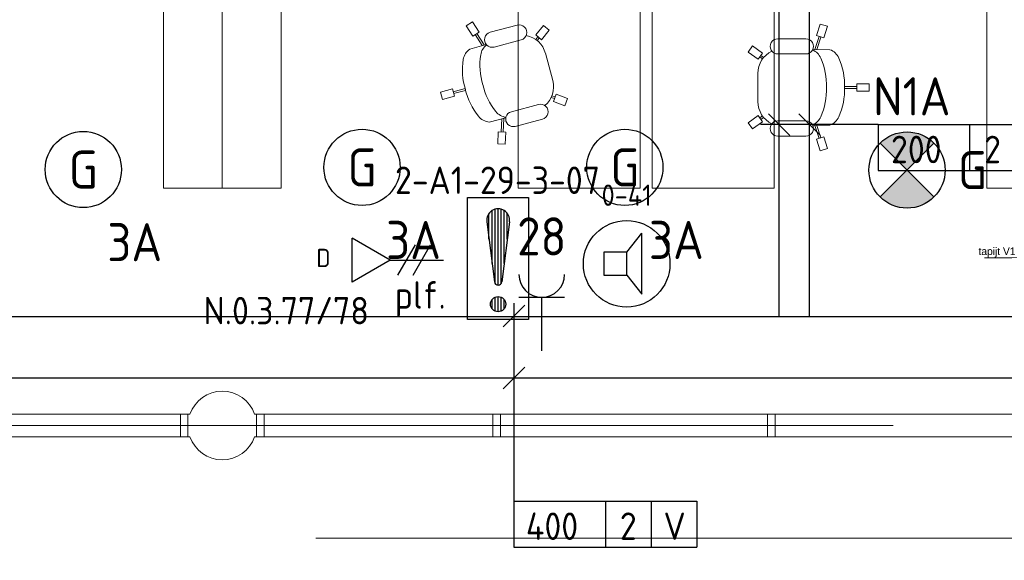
# Model space of a CAD drawing. Header units: millimetres. Extents: x -39149 to 267781, y -2340 to 58540.
# Tile 99 of 244: x 27483 to 33940, y 35416 to 38962. Entities that reach past the tile are written whole.
import ezdxf
from ezdxf.enums import TextEntityAlignment as Align

# ---------------------------------------------------------------- set-up
doc = ezdxf.new("R2010")
doc.units = ezdxf.units.MM
doc.header["$LTSCALE"] = 100
doc.header["$MEASUREMENT"] = 0
doc.linetypes.add('B0605', pattern=[141, 70, -35, 1, -35])
doc.linetypes.add('B0703', pattern=[93.740001, 62.5, -31.240001])
for name, color, linetype in [('00  Bestaand', 7, 'Continuous'), ('00  Bestaande kolommen', 7, 'Continuous'), ('82 Interieur', 7, 'Continuous'), ('A Stramien', 7, 'Continuous'), ('AL$1A---_ALGEMEEN--bestaand', 9, 'Continuous'), ('EL6131--_KG', 3, 'Continuous'), ('EL6221--_KRACHT_400', 3, 'Continuous'), ('EL6222--_KRACHT_230', 3, 'Continuous'), ('EL6311--_LICHT_BINNEN', 3, 'Continuous'), ('EL6421--_GELUID', 3, 'Continuous'), ('EL6441--_DATACOM', 3, 'Continuous'), ('EL6511--_BRANDMELD', 3, 'Continuous'), ('EM6131--bestaand', 7, 'Continuous'), ('handhaven - AL$1A---_ALGEMEEN', 8, 'Continuous')]:
    doc.layers.add(name, color=color, linetype=linetype)
doc.styles.add('buro-012', font='isocp.shx', dxfattribs={"height": 120})
doc.styles.add('BURO-018', font='isocp.shx', dxfattribs={"height": 180})
doc.styles.add('BURO-025', font='isocp.shx', dxfattribs={"height": 250})
doc.styles.add('GENERATED_STYLE_3', font='swiss.ttf', dxfattribs={"width": 0.96})
doc.styles.add('STABICAD-012', font='ISOCP.SHX', dxfattribs={"height": 1.2})
doc.styles.add('STABICAD-018', font='ISOCP.SHX', dxfattribs={"height": 1.8})

# ---------------------------------------------------------------- blocks, each defined once
blk = doc.blocks.new('Slab_126_7', base_point=(30751.5, 39456.9))
at = {"layer": '82 Interieur', "color": 8, "linetype": 'Continuous', "lineweight": 0}
blk.add_lwpolyline([(30751.5, 39456.9), (30751.5, 37856.9), (31551.9, 37856.9), (31551.9, 39456.9)], close=True, dxfattribs=at)
blk = doc.blocks.new('Slab_127_7', base_point=(31631.5, 39456.9))
at = {"layer": '82 Interieur', "color": 8, "linetype": 'Continuous', "lineweight": 0}
blk.add_lwpolyline([(31631.5, 39456.9), (31631.5, 37856.9), (32431.9, 37856.9), (32431.9, 39456.9)], close=True, dxfattribs=at)
blk = doc.blocks.new('Slab_155_7', base_point=(33826.5, 37856.9))
at = {"layer": '82 Interieur', "color": 8, "linetype": 'Continuous', "lineweight": 0}
blk.add_lwpolyline([(33826.5, 37856.9), (33826.5, 39456.9), (34211.5, 39456.9), (34211.5, 37856.9)], close=True, dxfattribs=at)
blk = doc.blocks.new('Slab_156_7', base_point=(29196.5, 37856.9))
at = {"layer": '82 Interieur', "color": 8, "linetype": 'Continuous', "lineweight": 0}
blk.add_lwpolyline([(29196.5, 37856.9), (29196.5, 39456.9), (28811.5, 39456.9), (28811.5, 37856.9)], close=True, dxfattribs=at)
blk = doc.blocks.new('Slab_159_7', base_point=(28426.5, 37856.9))
at = {"layer": '82 Interieur', "color": 8, "linetype": 'Continuous', "lineweight": 0}
blk.add_lwpolyline([(28426.5, 37856.9), (28426.5, 39456.9), (28811.5, 39456.9), (28811.5, 37856.9)], close=True, dxfattribs=at)
blk = doc.blocks.new('Wall_60_7', base_point=(36099.9, 36300))
at = {"layer": '00  Bestaand', "color": 8, "linetype": 'Continuous', "lineweight": 0}
for p, q in [((28599.3, 36375), (21823.6, 36375)), ((35849.9, 36375), (29023.6, 36375)), ((21823.6, 36225), (28599.3, 36225)), ((29023.6, 36225), (35674.9, 36225))]:
    blk.add_line(p, q, dxfattribs=at)
blk = doc.blocks.new('Wall_287_7', base_point=(28536.5, 36375))
at = {"layer": '00  Bestaand', "color": 8, "linetype": 'Continuous', "lineweight": 0}
for p, q in [((28586.5, 36375), (28536.5, 36375)), ((28536.5, 36375), (28536.5, 36225)), ((28586.5, 36225), (28586.5, 36375)), ((28536.5, 36225), (28586.5, 36225))]:
    blk.add_line(p, q, dxfattribs=at)
blk = doc.blocks.new('Wall_291_7', base_point=(32386.5, 36375))
at = {"layer": '00  Bestaand', "color": 8, "linetype": 'Continuous', "lineweight": 0}
for p, q in [((32436.5, 36375), (32386.5, 36375)), ((32386.5, 36375), (32386.5, 36225)), ((32436.5, 36225), (32436.5, 36375)), ((32386.5, 36225), (32436.5, 36225))]:
    blk.add_line(p, q, dxfattribs=at)
blk = doc.blocks.new('Wall_292_7', base_point=(29086.5, 36375))
at = {"layer": '00  Bestaand', "color": 8, "linetype": 'Continuous', "lineweight": 0}
for p, q in [((29086.5, 36375), (29036.5, 36375)), ((29036.5, 36375), (29036.5, 36225)), ((29086.5, 36225), (29086.5, 36375)), ((29036.5, 36225), (29086.5, 36225))]:
    blk.add_line(p, q, dxfattribs=at)
blk = doc.blocks.new('Wall_293_7', base_point=(30636.5, 36375))
at = {"layer": '00  Bestaand', "color": 8, "linetype": 'Continuous', "lineweight": 0}
for p, q in [((30636.5, 36375), (30586.5, 36375)), ((30586.5, 36375), (30586.5, 36225)), ((30636.5, 36225), (30636.5, 36375)), ((30586.5, 36225), (30636.5, 36225))]:
    blk.add_line(p, q, dxfattribs=at)
blk = doc.blocks.new('Kantoorstoel 01 14')
at = {"layer": '82 Interieur', "color": 8, "linetype": 'Continuous', "lineweight": 0}
for p, q in [((390, 790.1), (440, 790.1)), ((390, 710.1), (390, 790.1)), ((440, 710.1), (440, 790.1)), ((390, 710.1), (440, 710.1)), ((408, 629.3), (409, 710.1)), ((422, 629.3), (421, 710.1)), ((167.7, 533), (165.7, 421.1)), ((663.2, 533), (665.2, 421.1)), ((14.5, 516.6), (-0.7, 468.9)), ((75.5, 444.7), (-0.7, 468.9)), ((90.7, 492.3), (14.5, 516.6)), ((90.7, 492.3), (75.5, 444.7)), ((166, 433.5), (81.2, 462.3)), ((166.2, 448.5), (84.8, 473.8)), ((664.7, 448.5), (746.1, 473.8)), ((664.9, 433.5), (749.7, 462.3)), ((740.2, 492.3), (816.4, 516.6)), ((740.2, 492.3), (755.3, 444.7)), ((755.3, 444.7), (831.5, 468.9)), ((816.4, 516.6), (831.5, 468.9)), ((96, 191.4), (96, 375.2)), ((196, 191.4), (196, 375.2)), ((634.9, 191.4), (634.9, 375.2)), ((734.9, 191.4), (734.9, 375.2)), ((190, 91.2), (143, 26.5)), ((190, 91.2), (230.4, 61.8)), ((218.6, 98.7), (205.4, 80)), ((228.5, 91), (215.1, 73)), ((640.9, 91.2), (600.4, 61.8)), ((602.4, 91), (615.8, 73)), ((612.3, 98.7), (625.5, 80)), ((640.9, 91.2), (687.9, 26.5)), ((143, 26.5), (183.4, -2.9)), ((230.4, 61.8), (183.4, -2.9)), ((415.4, 60.4), (323, 60.4)), ((415.4, 60.4), (507.9, 60.4)), ((600.4, 61.8), (647.4, -2.9)), ((687.9, 26.5), (647.4, -2.9))]:
    blk.add_line(p, q, dxfattribs=at)
for centre, major_axis, start_param, end_param in [((264.1, 497.4), (0, -102.9), 3.554672, 4.359188), ((401, 189.5), (0, -439.9), 3.107651, 3.558821), ((429.9, 189.5), (0, -439.9), 2.724365, 3.175535), ((566.8, 497.4), (0, -102.9), 1.923998, 2.728514), ((264.1, 379), (0, -102.9), 3.554672, 4.309737), ((401, 71.1), (0, -439.9), 3.107651, 3.558821), ((429.9, 71.1), (0, -439.9), 2.724365, 3.175535), ((566.8, 379), (0, -102.9), 1.973448, 2.728514), ((146, 375.2), (0, -50), 1.570796, 4.712389), ((684.9, 375.2), (0, -50), 1.570796, 4.712389), ((146, 191.4), (0, -50), 4.712389, 7.853982), ((323, 222.1), (0, -161.6), 5.158147, 6.283185), ((507.9, 222.1), (0, -161.6), 0, 1.125039), ((684.9, 191.4), (0, -50), 4.712389, 7.853982)]:
    blk.add_ellipse(centre, major_axis=major_axis, ratio=0.999212, start_param=start_param, end_param=end_param, dxfattribs=at)
blk = doc.blocks.new('Kantoorstoel 01 14_2')
at = {"layer": '82 Interieur', "color": 8, "linetype": 'Continuous', "lineweight": 0}
for p, q in [((390, 790.1), (440, 790.1)), ((390, 710.1), (390, 790.1)), ((440, 710.1), (440, 790.1)), ((390, 710.1), (440, 710.1)), ((408, 629.3), (409, 710.1)), ((422, 629.3), (421, 710.1)), ((167.7, 533), (165.7, 421.1)), ((663.2, 533), (665.2, 421.1)), ((14.5, 516.6), (-0.7, 468.9)), ((75.5, 444.7), (-0.7, 468.9)), ((90.7, 492.3), (14.5, 516.6)), ((90.7, 492.3), (75.5, 444.7)), ((166, 433.5), (81.2, 462.3)), ((166.2, 448.5), (84.8, 473.8)), ((664.7, 448.5), (746.1, 473.8)), ((664.9, 433.5), (749.7, 462.3)), ((740.2, 492.3), (816.4, 516.6)), ((740.2, 492.3), (755.3, 444.7)), ((755.3, 444.7), (831.5, 468.9)), ((816.4, 516.6), (831.5, 468.9)), ((96, 191.4), (96, 375.2)), ((196, 191.4), (196, 375.2)), ((634.9, 191.4), (634.9, 375.2)), ((734.9, 191.4), (734.9, 375.2)), ((190, 91.2), (143, 26.5)), ((190, 91.2), (230.4, 61.8)), ((218.6, 98.7), (205.4, 80)), ((228.5, 91), (215.1, 73)), ((640.9, 91.2), (600.4, 61.8)), ((602.4, 91), (615.8, 73)), ((612.3, 98.7), (625.5, 80)), ((640.9, 91.2), (687.9, 26.5)), ((143, 26.5), (183.4, -2.9)), ((230.4, 61.8), (183.4, -2.9)), ((415.4, 60.4), (323, 60.4)), ((415.4, 60.4), (507.9, 60.4)), ((600.4, 61.8), (647.4, -2.9)), ((687.9, 26.5), (647.4, -2.9))]:
    blk.add_line(p, q, dxfattribs=at)
for centre, major_axis, start_param, end_param in [((264.1, 497.4), (0, -102.9), 3.554672, 4.359188), ((401, 189.5), (0, -439.9), 3.107651, 3.558821), ((429.9, 189.5), (0, -439.9), 2.724365, 3.175535), ((566.8, 497.4), (0, -102.9), 1.923998, 2.728514), ((264.1, 379), (0, -102.9), 3.554672, 4.309737), ((401, 71.1), (0, -439.9), 3.107651, 3.558821), ((429.9, 71.1), (0, -439.9), 2.724365, 3.175535), ((566.8, 379), (0, -102.9), 1.973448, 2.728514), ((146, 375.2), (0, -50), 1.570796, 4.712389), ((684.9, 375.2), (0, -50), 1.570796, 4.712389), ((146, 191.4), (0, -50), 4.712389, 7.853982), ((323, 222.1), (0, -161.6), 5.158147, 6.283185), ((507.9, 222.1), (0, -161.6), 0, 1.125039), ((684.9, 191.4), (0, -50), 4.712389, 7.853982)]:
    blk.add_ellipse(centre, major_axis=major_axis, ratio=0.999212, start_param=start_param, end_param=end_param, dxfattribs=at)
blk = doc.blocks.new('Line_2_7', base_point=(33810.1, 37400.3))
at = {"layer": '82 Interieur', "color": 8, "linetype": 'Continuous', "lineweight": 0}
for p, q in [((33810.1, 37400.3), (34176.5, 37400.3)), ((34211.5, 37400.3), (34176.5, 37435.3)), ((34176.5, 37365.3), (34176.5, 37435.3)), ((34211.5, 37400.3), (34176.5, 37365.3))]:
    blk.add_line(p, q, dxfattribs=at)
blk = doc.blocks.new('Column_14_7', base_point=(28811.5, 36300))
at = {"layer": '00  Bestaande kolommen', "color": 8, "linetype": 'Continuous', "lineweight": 0}
for start, end in [(19.47122, 160.52878), (199.47122, 340.52878)]:
    blk.add_arc((28811.5, 36300), 225, start, end, dxfattribs=at)
blk = doc.blocks.new('Standard grid marker_2')
at = {"layer": 'A Stramien', "color": 8, "linetype": 'B0605', "lineweight": 0}
blk.add_line((4000, 0), (72400, 0), dxfattribs=at)
at = {"layer": 'A Stramien', "color": 4, "lineweight": 0, "style": 'GENERATED_STYLE_3'}
blk.add_attdef('AC_MARKERTEXT_1', text='', height=100, dxfattribs=at).set_placement((-139.2, -80), align=Align.BOTTOM_LEFT)
blk = doc.blocks.new('Standard grid marker_15')
at = {"layer": 'A Stramien', "color": 8, "linetype": 'B0605', "lineweight": 0}
blk.add_line((4000, 0), (46394.8, 0), dxfattribs=at)
at = {"layer": 'A Stramien', "color": 4, "lineweight": 0, "style": 'GENERATED_STYLE_3'}
blk.add_attdef('AC_MARKERTEXT_1', text='', height=100, rotation=90, dxfattribs=at).set_placement((-20, -41.9), align=Align.BOTTOM_LEFT)
blk = doc.blocks.new('Line_2_8', base_point=(33810.1, 37400.3))
at = {"layer": '82 Interieur', "color": 8, "linetype": 'Continuous', "lineweight": 0}
for p, q in [((33810.1, 37400.3), (34176.5, 37400.3)), ((34211.5, 37400.3), (34176.5, 37435.3)), ((34176.5, 37365.3), (34176.5, 37435.3)), ((34211.5, 37400.3), (34176.5, 37365.3))]:
    blk.add_line(p, q, dxfattribs=at)
blk = doc.blocks.new('E00497')
at = {"color": 0}
for p, q in [((0, 0.75), (1, 2)), ((1, -2), (1, 2)), ((0, 0.75), (-1.5, 0.75)), ((0, -0.75), (0, 0.75)), ((-1.5, -0.75), (0, -0.75)), ((0, -0.75), (1, -2))]:
    blk.add_line(p, q, dxfattribs=at)
blk.add_line((-1.5, 0.75), (-1.5, -0.75))
blk.add_circle((0, 0), 2.841, dxfattribs=at)
at = {"color": 0, "linetype": 'Continuous', "style": 'BURO-018'}
blk.add_attdef('TEXT1', text='', height=1.8, dxfattribs=at).set_placement((0, 4.5), align=Align.MIDDLE)
at = {"color": 0, "linetype": 'Continuous', "style": 'BURO-018', "flags": 1}
blk.add_attdef('ARTICLECODE', text='', height=1.8, dxfattribs=at).set_placement((0, 0), align=Align.MIDDLE)
blk = doc.blocks.new('16002EB')
at = {"layer": 'EM6131--bestaand'}
for p, q in [((0, 0), (0, -300)), ((0, 0), (1200, 0)), ((600, 0), (600, -300)), ((900, 0), (900, -300)), ((1200, 0), (1200, -300)), ((0, -300), (1200, -300))]:
    blk.add_line(p, q, dxfattribs=at)
at = {"color": 0, "linetype": 'Continuous', "style": 'BURO-018'}
for tag, p in [('E_TEXT1', (250, -163)), ('E_TEXT9', (750, -163)), ('E_TEXT10', (1250, -163))]:
    blk.add_attdef(tag, text='', height=180, dxfattribs=at).set_placement(p, align=Align.MIDDLE)
blk = doc.blocks.new('E00153')
at = {"color": 0, "linetype": 'Continuous'}
for p, q in [((-1.443, 7), (1.443, 7)), ((0, 4.5), (-1.443, 7)), ((0, 4.5), (1.443, 7)), ((-1, 4), (1, 2.845)), ((0, 4.5), (0, 1)), ((-1, 3), (1, 1.845))]:
    blk.add_line(p, q, dxfattribs=at)
at = {"color": 7, "style": 'BURO-018'}
for tag, p in [('COMMENT1', (-6, 12)), ('COMMENT2', (6, 12)), ('DATACOM1', (-6, 9)), ('DATACOM2', (6, 9))]:
    blk.add_attdef(tag, text='', height=1.8, dxfattribs=at).set_placement(p, align=Align.MIDDLE)
at = {"color": 0, "style": 'BURO-018'}
blk.add_attdef('TEXT1', text='', height=1.8, dxfattribs=at).set_placement((2.5, 6), align=Align.MIDDLE)
at = {"color": 0, "linetype": 'Continuous', "style": 'BURO-018', "flags": 1}
blk.add_attdef('ARTICLECODE', text='', height=1.8, dxfattribs=at).set_placement((0, 0), align=Align.MIDDLE)
blk = doc.blocks.new('111304')
at = {"color": 0, "linetype": 'Continuous'}
for p, q in [((-1.5, 4.5), (1.5, 4.5)), ((0, 1), (0, 4.5))]:
    blk.add_line(p, q, dxfattribs=at)
blk.add_arc((0, 6), 1.5, 180, 0, dxfattribs=at)
at = {"color": 0, "linetype": 'Continuous', "style": 'BURO-018'}
for tag, p in [('PANEL', (0, 11.5)), ('CIRCUIT', (0, 8.5)), ('SUBCIRCUIT', (4.5, 8.5))]:
    blk.add_attdef(tag, text='', height=1.8, dxfattribs=at).set_placement(p, align=Align.MIDDLE)
at = {"color": 0, "linetype": 'Continuous', "style": 'BURO-018', "flags": 1}
for tag, p in [('POWERCODE', (13, 8.5)), ('ARTICLECODE', (0, 0))]:
    blk.add_attdef(tag, text='', height=1.8, dxfattribs=at).set_placement(p, align=Align.MIDDLE)
blk = doc.blocks.new('1115B3A')
at = {"layer": 'handhaven - AL$1A---_ALGEMEEN', "color": 0, "linetype": 'Continuous'}
blk.add_circle((0, 0), 2.5, dxfattribs=at)
at = {"layer": 'handhaven - AL$1A---_ALGEMEEN', "color": 0, "linetype": 'Continuous', "style": 'BURO-018'}
for tag, p in [('CIRCUIT', (0, 5)), ('PANEL', (0, 5)), ('SUBCIRCUIT', (4.5, 5)), ('LIGHTFIXTURECODE', (0, 0)), ('SWITCHCODE', (4.5, -1))]:
    blk.add_attdef(tag, text='', height=1.8, dxfattribs=at).set_placement(p, align=Align.MIDDLE)
blk = doc.blocks.new('E00018')
at = {"color": 0, "linetype": 'Continuous'}
for p, q in [((-1.768, -1.768), (1.768, 1.768)), ((1.768, -1.768), (-1.768, 1.768))]:
    blk.add_line(p, q, dxfattribs=at)
at = {"color": 0, "linetype": 'Continuous', "const_width": 2.5}
for points in [[(-0.884, 0.884, -0.198912), (0, 1.25, -0.198912), (0.884, 0.884, -1)], [(-0.884, -0.884, 0.198912), (0, -1.25, 0.198912), (0.884, -0.884, 1)]]:
    blk.add_lwpolyline(points, format="xyb", dxfattribs=at)
blk = doc.blocks.new('1115B3A-NO1')
at = {"color": 0, "linetype": 'Continuous'}
blk.add_circle((0, 0), 2.5, dxfattribs=at)
at = {"color": 0, "zscale": 100}
blk.add_blockref('E00018', (0, 0), dxfattribs=at)
at = {"color": 0, "linetype": 'Continuous', "style": 'BURO-018'}
for tag, p in [('CIRCUIT', (0, 5)), ('PANEL', (0, 5)), ('SUBCIRCUIT', (4.5, 5)), ('LIGHTFIXTURECODE', (0, 0)), ('SWITCHCODE', (4.5, -1))]:
    blk.add_attdef(tag, text='', height=1.8, dxfattribs=at).set_placement(p, align=Align.MIDDLE)
blk = doc.blocks.new('*X1918')
at = {"layer": 'AL$1A---_ALGEMEEN--bestaand', "color": 0, "linetype": 'Continuous'}
for p, q in [((159.6, 198.675), (159.6, 202.134)), ((159.8, 197.35), (159.8, 202.223)), ((160, 197.25), (160, 202.25)), ((160.2, 197.35), (160.2, 202.223)), ((160.4, 198.675), (160.4, 202.134)), ((159.4, 200.262), (159.4, 201.95)), ((160.6, 200.262), (160.6, 201.95)), ((159.8, 195.542), (159.8, 196.458)), ((160, 195.5), (160, 196.5)), ((160.2, 195.542), (160.2, 196.458)), ((159.6, 195.7), (159.6, 196.3)), ((160.4, 195.7), (160.4, 196.3))]:
    blk.add_line(p, q, dxfattribs=at)
blk = doc.blocks.new('1116A7')
at = {"layer": 'AL$1A---_ALGEMEEN--bestaand', "color": 0, "linetype": 'Continuous'}
for p, q in [((-2, -4), (-2, 4)), ((-2, 4), (2, 4)), ((2, 4), (2, -4)), ((-0.744, 2.406), (-0.248, -1.531)), ((0.744, 2.406), (0.248, -1.531)), ((2, -4), (-2, -4))]:
    blk.add_line(p, q, dxfattribs=at)
blk.add_circle((0, -3), 0.5, dxfattribs=at)
for centre, radius, start, end in [((0, 2.5), 0.75, 352.81924, 187.18076), ((0, -1.5), 0.25, 187.18076, 352.81924)]:
    blk.add_arc(centre, radius, start, end, dxfattribs=at)
blk.add_blockref('*X1918', (-160, -199), dxfattribs=at)
at = {"layer": 'AL$1A---_ALGEMEEN--bestaand', "color": 0, "linetype": 'Continuous', "style": 'BURO-018'}
blk.add_attdef('TEXT1', text='', height=1.8, dxfattribs=at).set_placement((0, 6.5), align=Align.MIDDLE)
at = {"layer": 'AL$1A---_ALGEMEEN--bestaand', "color": 0, "linetype": 'Continuous', "style": 'BURO-018', "flags": 1}
blk.add_attdef('ARTICLECODE', (0, 0), '', height=1.8, dxfattribs=at)
at = {"layer": 'EL6221--_KRACHT_400', "color": 1, "style": 'STABICAD-012'}
blk.add_attdef('FIREPROTECTION_PANEL', text='', height=1.8, dxfattribs=at).set_placement((716.247, 450.773), align=Align.MIDDLE)
at = {"layer": 'EL6222--_KRACHT_230', "color": 1, "style": 'STABICAD-018'}
for tag in ['FIREPROTECTION_HARDWARENUMBER', 'FIREPROTECTION_ZONE']:
    blk.add_attdef(tag, (0, 0), '', height=1.8, dxfattribs=at)
at = {"layer": 'EL6311--_LICHT_BINNEN', "color": 1, "style": 'STABICAD-018'}
blk.add_attdef('CODING2', (0, 0), '', height=1.8, dxfattribs=at)
at = {"layer": 'EL6441--_DATACOM', "color": 1, "style": 'STABICAD-018'}
blk.add_attdef('CODING1', (0, 0), '', height=1.8, dxfattribs=at)

msp = doc.modelspace()

# ---------------------------------------------------------------- linework, layer by layer
at = {"layer": '00  Bestaand', "color": 8, "linetype": 'B0703', "lineweight": 0}
msp.add_line((35674.9, 35560), (18225.2, 35560), dxfattribs=at)
at = {"layer": 'EL6131--_KG'}
for p, q in [((32461.7, 42626.8), (32461.7, 37012.3)), ((32661.7, 37012.3), (32661.7, 42626.8)), ((32661.7, 37012.3), (18073.6, 37012.3)), ((39861.7, 37012.3), (32661.7, 37012.3)), ((18756.5, 36612.3), (68106, 36612.3))]:
    msp.add_line(p, q, dxfattribs=at)
at = {"layer": 'EM6131--bestaand'}
for p, q in [((32392.9, 38344.5), (32534.3, 38203.1)), ((32592.9, 38344.5), (32734.3, 38203.1)), ((33113.2, 38273.8), (32342.3, 38273.8)), ((30653.4, 36947.7), (30794.8, 37089.1)), ((30724.1, 37101.5), (30724.1, 35802.7)), ((30653.4, 36541.3), (30794.8, 36682.7))]:
    msp.add_line(p, q, dxfattribs=at)

# ---------------------------------------------------------------- block references
at = {"layer": '00  Bestaand', "color": 1, "lineweight": 0}
msp.add_blockref('Wall_60_7', (36099.9, 36300), dxfattribs=at)
at = {"layer": '00  Bestaand', "color": 251, "lineweight": 0}
for name, p in [('Wall_287_7', (28536.5, 36375)), ('Wall_292_7', (29086.5, 36375)), ('Wall_293_7', (30636.5, 36375)), ('Wall_291_7', (32386.5, 36375))]:
    msp.add_blockref(name, p, dxfattribs=at)
at = {"layer": '00  Bestaande kolommen', "color": 3, "lineweight": 0}
msp.add_blockref('Column_14_7', (28811.5, 36300), dxfattribs=at)
at = {"layer": '82 Interieur', "color": 30, "linetype": 'Continuous', "lineweight": 0}
for name, p in [('Slab_159_7', (28426.5, 37856.9)), ('Slab_156_7', (29196.5, 37856.9)), ('Slab_126_7', (30751.5, 39456.9)), ('Slab_127_7', (31631.5, 39456.9)), ('Slab_155_7', (33826.5, 37856.9))]:
    msp.add_blockref(name, p, dxfattribs=at)
at = {"layer": '82 Interieur', "color": 30, "linetype": 'Continuous', "lineweight": 0, "zscale": 1000, "rotation": 104.9746757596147}
msp.add_blockref('Kantoorstoel 01 14_2', (31120.6, 38266.3), dxfattribs=at)
at = {"layer": '82 Interieur', "color": 30, "linetype": 'Continuous', "lineweight": 0, "xscale": -1, "zscale": 1000, "rotation": 270}
msp.add_blockref('Kantoorstoel 01 14', (32263.4, 38102.1), dxfattribs=at)
at = {"layer": '82 Interieur', "color": 251, "linetype": 'Continuous', "lineweight": 0}
for name in ['Line_2_7', 'Line_2_8']:
    msp.add_blockref(name, (33810.1, 37400.3), dxfattribs=at)
at = {"layer": 'A Stramien', "color": 1, "linetype": 'Continuous', "lineweight": 0, "zscale": 1000, "rotation": 270}
msp.add_blockref('Standard grid marker_15', (28811.5, 48900), dxfattribs=at)
at = {"layer": 'A Stramien', "color": 1, "linetype": 'Continuous', "lineweight": 0, "zscale": 1000}
msp.add_blockref('Standard grid marker_2', (-5988.5, 36300), dxfattribs=at)
at = {"layer": 'EL6222--_KRACHT_230', "linetype": 'Continuous'}
ref = msp.add_blockref('111304', (30906.7, 36690.9), dxfattribs=dict(at, xscale=100, yscale=100, zscale=100))
ref.add_attrib('CIRCUIT', '28', dxfattribs={"layer": '0', "linetype": 'ByBlock', "height": 250, "style": 'BURO-025'}).set_placement((30906.7, 37540.9), align=Align.MIDDLE)
at = {"layer": 'EL6311--_LICHT_BINNEN', "linetype": 'Continuous'}
ref = msp.add_blockref('1115B3A-NO1', (33302.5, 37975.8), dxfattribs=dict(at, xscale=100, yscale=100, zscale=100, rotation=180))
ref.add_attrib('CIRCUIT', 'N1A', dxfattribs={"layer": '0', "linetype": 'ByBlock', "height": 250, "style": 'BURO-025'}).set_placement((33333.9, 38459.3), align=Align.MIDDLE)
ref.add_attrib('LIGHTFIXTURECODE', 'G', dxfattribs={"layer": '0', "linetype": 'ByBlock', "height": 250, "style": 'BURO-025'}).set_placement((33731.9, 37975.8), align=Align.MIDDLE)
ref = msp.add_blockref('1115B3A', (29728.1, 37993.5), dxfattribs=dict(at, xscale=100, yscale=100, zscale=100))
ref.add_attrib('CIRCUIT', '3A', dxfattribs={"layer": '0', "linetype": 'ByBlock', "height": 250, "style": 'BURO-025'}).set_placement((30065.7, 37517.3), align=Align.MIDDLE)
ref.add_attrib('LIGHTFIXTURECODE', 'G', dxfattribs={"layer": '0', "linetype": 'ByBlock', "height": 250, "style": 'BURO-025'}).set_placement((29728.1, 37993.5), align=Align.MIDDLE)
ref = msp.add_blockref('1115B3A', (31451.9, 37993.5), dxfattribs=dict(at, xscale=100, yscale=100, zscale=100))
ref.add_attrib('CIRCUIT', '3A', dxfattribs={"layer": '0', "linetype": 'ByBlock', "height": 250, "style": 'BURO-025'}).set_placement((31789.6, 37517.3), align=Align.MIDDLE)
ref.add_attrib('LIGHTFIXTURECODE', 'G', dxfattribs={"layer": '0', "linetype": 'ByBlock', "height": 250, "style": 'BURO-025'}).set_placement((31451.9, 37993.5), align=Align.MIDDLE)
ref = msp.add_blockref('1115B3A', (27899.8, 37979), dxfattribs=dict(at, xscale=100, yscale=100, zscale=100))
ref.add_attrib('CIRCUIT', '3A', dxfattribs={"layer": '0', "linetype": 'ByBlock', "height": 250, "style": 'BURO-025'}).set_placement((28237.4, 37502.8), align=Align.MIDDLE)
ref.add_attrib('LIGHTFIXTURECODE', 'G', dxfattribs={"layer": '0', "linetype": 'ByBlock', "height": 250, "style": 'BURO-025'}).set_placement((27899.8, 37979), align=Align.MIDDLE)
at = {"layer": 'EL6421--_GELUID', "linetype": 'Continuous'}
ref = msp.add_blockref('E00497', (31463.7, 37361), dxfattribs=dict(at, xscale=100, yscale=100, zscale=100))
ref.add_attrib('TEXT1', '0-41', dxfattribs={"layer": '0', "color": 1, "linetype": 'ByBlock', "height": 140, "style": 'buro-012'}).set_placement((31463.7, 37811), align=Align.MIDDLE)
at = {"layer": 'EL6441--_DATACOM', "linetype": 'Continuous'}
ref = msp.add_blockref('E00153', (30362.4, 37385.6), dxfattribs=dict(at, xscale=100, yscale=100, zscale=100, rotation=90))
ref.add_attrib('ARTICLECODE', 'plf.', dxfattribs={"layer": '0', "color": 3, "linetype": 'ByBlock', "height": 180, "style": 'BURO-018'}).set_placement((30109.5, 37130), align=Align.MIDDLE)
ref.add_attrib('DATACOM1', 'N.0.3.77/78', dxfattribs={"layer": '0', "color": 1, "linetype": 'ByBlock', "height": 180, "style": 'BURO-018'}).set_placement((29230.8, 37053.8), align=Align.MIDDLE)
ref.add_attrib('TEXT1', 'D', dxfattribs={"layer": '0', "color": 3, "linetype": 'ByBlock', "height": 120, "style": 'buro-012'}).set_placement((29474.9, 37399.1), align=Align.MIDDLE)
at = {"layer": 'EL6511--_BRANDMELD', "linetype": 'Continuous'}
ref = msp.add_blockref('1116A7', (30620.5, 37396.1), dxfattribs=dict(at, xscale=100, yscale=100))
ref.add_attrib('CODING1', '2-A1-29-3-07', dxfattribs={"layer": '0', "color": 1, "linetype": 'ByBlock', "height": 180, "style": 'STABICAD-018'}).set_placement((30616.3, 37908.9), align=Align.MIDDLE)
at = {"layer": 'EM6131--bestaand'}
ref = msp.add_blockref('16002EB', (33113.2, 38273.8), dxfattribs=at)
ref.add_attrib('E_TEXT1', '200', dxfattribs={"layer": '0', "color": 0, "linetype": 'Continuous', "height": 180, "style": 'BURO-018'}).set_placement((33363.2, 38110.8), align=Align.MIDDLE)
ref.add_attrib('E_TEXT9', '2', dxfattribs={"layer": '0', "color": 0, "linetype": 'Continuous', "height": 180, "style": 'BURO-018'}).set_placement((33863.2, 38110.8), align=Align.MIDDLE)
ref.add_attrib('E_TEXT10', 'V', dxfattribs={"layer": '0', "color": 0, "linetype": 'Continuous', "height": 180, "style": 'BURO-018'}).set_placement((34167.2, 38110.8), align=Align.MIDDLE)
ref = msp.add_blockref('16002EB', (30724.1, 35802.7), dxfattribs=at)
ref.add_attrib('E_TEXT1', '400', dxfattribs={"layer": '0', "color": 0, "linetype": 'Continuous', "height": 180, "style": 'BURO-018'}).set_placement((30974.1, 35639.7), align=Align.MIDDLE)
ref.add_attrib('E_TEXT9', '2', dxfattribs={"layer": '0', "color": 0, "linetype": 'Continuous', "height": 180, "style": 'BURO-018'}).set_placement((31474.1, 35639.7), align=Align.MIDDLE)
ref.add_attrib('E_TEXT10', 'V', dxfattribs={"layer": '0', "color": 0, "linetype": 'Continuous', "height": 180, "style": 'BURO-018'}).set_placement((31778.1, 35639.7), align=Align.MIDDLE)

# ---------------------------------------------------------------- texts
at = {"layer": '82 Interieur', "color": 2, "linetype": 'Continuous', "lineweight": 0, "insert": (33771.4, 37403), "char_height": 50, "attachment_point": 7, "style": 'GENERATED_STYLE_3'}
msp.add_mtext('{tapijt V1}', dxfattribs=at)

doc.saveas('drawing.dxf')
